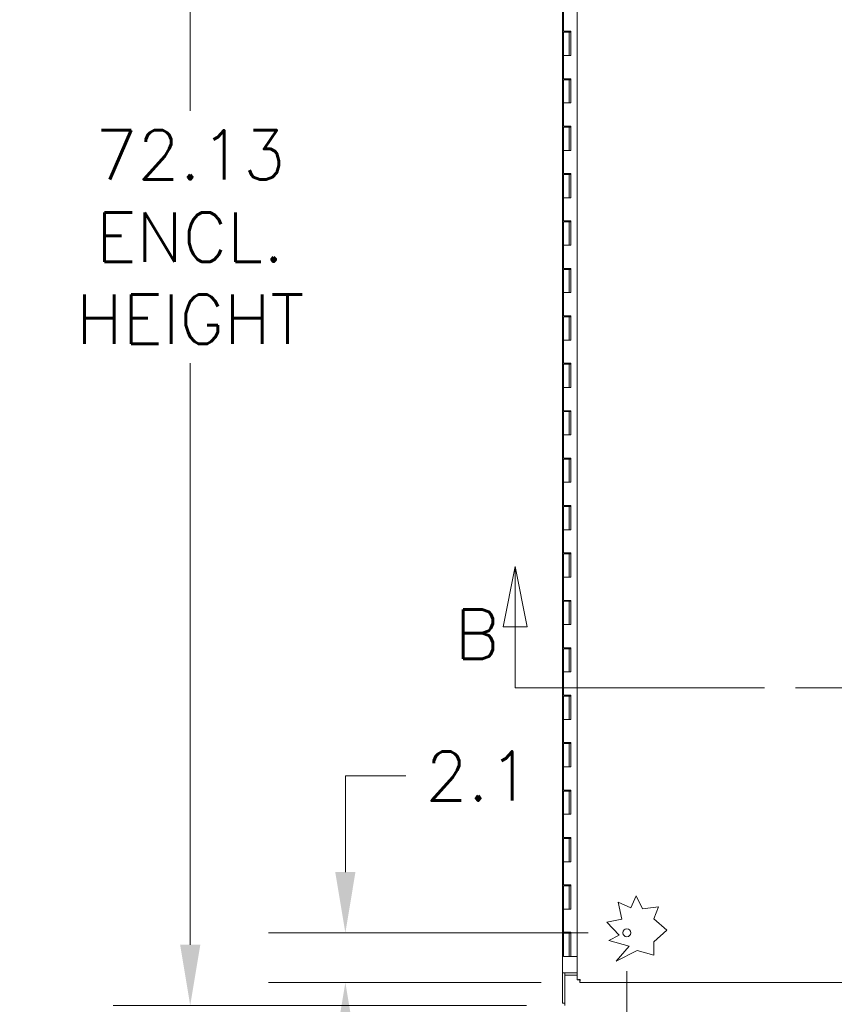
# Model space of a CAD drawing. Header units: inches. Extents: x 14 to 423, y 12 to 263.
# Tile 37 of 124: x 88 to 122, y 128 to 170. Entities that reach past the tile are written whole.
import ezdxf

# ---------------------------------------------------------------- set-up
doc = ezdxf.new("R2010")
doc.units = ezdxf.units.IN
doc.header["$LTSCALE"] = 26
doc.header["$MEASUREMENT"] = 0
doc.linetypes.add('DOUBLE_DASH_CHAIN', pattern=[1.2403, 0.6614, -0.0827, 0.1654, -0.0827, 0.1654, -0.0827])
for name, color, linetype, lineweight in [('Dimension (ANSI)', 7, 'Continuous', 5), ('Section Line (ANSI)', 7, 'DOUBLE_DASH_CHAIN', 5), ('Visible (ANSI)', 7, 'Continuous', 5)]:
    doc.layers.add(name, color=color, linetype=linetype, lineweight=lineweight)
doc.styles.add('ROMANS', font='romans.shx')
doc.dimstyles.new('Default (ANSI)', dxfattribs={"dimscale": 26, "dimtxt": 0.08, "dimasz": 0.098425, "dimexe": 0.125, "dimexo": 0.0625, "dimgap": 0.031496, "dimtad": 0, "dimtih": 1, "dimtoh": 1, "dimrnd": 1e-08, "dimzin": 0, "dimdsep": 46, "dimtxsty": 'ROMANS', "dimcen": 0.09, "dimdle": 0.393701, "dimclrd": 256, "dimclre": 256, "dimclrt": 256, "dimadec": 0, "dimazin": 0, "dimtfac": 1.25, "dimtofl": 0, "dimtmove": 0, "dimatfit": 3, "dimfxl": 1, "dimtolj": 1, "dimtzin": 0, "dimlwd": -1, "dimlwe": -1, "dimarcsym": 0})

# ---------------------------------------------------------------- blocks, each defined once
blk = doc.blocks.new('*D7')
at = {"layer": 'Defpoints', "color": 0, "transparency": 16777216}
for p in [(75.999, 200.545), (110.802, 200.545), (110.949, 116.42)]:
    blk.add_point(p, dxfattribs=at)
at = {"layer": 'Dimension (ANSI)', "transparency": 16777216}
for p, q in [((109.177, 200.545), (72.749, 200.545)), ((75.999, 197.986), (75.999, 163.808)), ((75.999, 118.979), (75.999, 153.157)), ((109.324, 116.42), (72.749, 116.42))]:
    blk.add_line(p, q, dxfattribs=at)
for points in [[(75.572, 197.986), (76.425, 197.986), (75.999, 200.545)], [(75.572, 118.979), (76.425, 118.979), (75.999, 116.42)]]:
    blk.add_solid(points, dxfattribs=at)
at = {"layer": 'Dimension (ANSI)', "transparency": 16777216, "insert": (75.999, 158.483), "char_height": 2.08, "attachment_point": 5, "style": 'ROMANS'}
blk.add_mtext('\\A1;84.12{\\PTOTAL\\PHEIGHT}', dxfattribs=at)
blk = doc.blocks.new('*D8')
at = {"layer": 'Defpoints', "color": 0, "transparency": 16777216}
for p in [(94.992, 200.545), (110.802, 200.545), (110.802, 128.42)]:
    blk.add_point(p, dxfattribs=at)
at = {"layer": 'Dimension (ANSI)', "transparency": 16777216}
for p, q in [((109.177, 200.545), (91.742, 200.545)), ((94.992, 197.986), (94.992, 166.152)), ((94.992, 130.979), (94.992, 155.501)), ((109.177, 128.42), (91.742, 128.42))]:
    blk.add_line(p, q, dxfattribs=at)
for points in [[(94.566, 197.986), (95.419, 197.986), (94.992, 200.545)], [(94.566, 130.979), (95.419, 130.979), (94.992, 128.42)]]:
    blk.add_solid(points, dxfattribs=at)
at = {"layer": 'Dimension (ANSI)', "transparency": 16777216, "insert": (94.992, 160.826), "char_height": 2.08, "attachment_point": 5, "style": 'ROMANS'}
blk.add_mtext('\\A1;72.13{\\PENCL.\\PHEIGHT}', dxfattribs=at)
blk = doc.blocks.new('2dTransSection1')
at = {"layer": 'Section Line (ANSI)', "linetype": 'Continuous'}
for p, q in [((4.1811, 5.6511), (4.1616, 5.5531)), ((4.1811, 5.5531), (4.1811, 5.6511)), ((4.2006, 5.5531), (4.1811, 5.6511)), ((4.1616, 5.5531), (4.2006, 5.5531)), ((4.1811, 5.4546), (4.1811, 5.5531)), ((4.1811, 5.4546), (4.1968, 5.4546))]:
    blk.add_line(p, q, dxfattribs=at)
at = {"layer": 'Section Line (ANSI)', "linetype": 'DOUBLE_DASH_CHAIN', "ltscale": 0.023522}
blk.add_line((4.1811, 5.4546), (6.6474, 5.4546), dxfattribs=at)
at = {"layer": 'Section Line (ANSI)', "linetype": 'Continuous', "flags": 128}
blk.add_lwpolyline([(4.2006, 5.5531), (4.1811, 5.6511), (4.1616, 5.5531), (4.2006, 5.5531)], dxfattribs=at)
at = {"layer": 'Section Line (ANSI)'}
blk.add_solid([(4.2006, 5.5531), (4.1811, 5.6511), (4.1616, 5.5531), (4.2006, 5.5531)], dxfattribs=at)
at = {"layer": 'Section Line (ANSI)', "insert": (4.0831, 5.5014), "char_height": 0.08, "attachment_point": 7, "style": 'ROMANS'}
blk.add_mtext('B', dxfattribs=at)
blk = doc.blocks.new('*D22')
at = {"layer": 'Defpoints', "color": 0, "transparency": 16777216}
for p in [(113.417, 131.483), (101.539, 129.389), (111.428, 129.389)]:
    blk.add_point(p, dxfattribs=at)
at = {"layer": 'Dimension (ANSI)', "transparency": 16777216}
for p, q in [((101.539, 134.042), (101.539, 138.096)), ((101.539, 138.096), (104.098, 138.096)), ((111.792, 131.483), (98.289, 131.483)), ((109.803, 129.389), (98.289, 129.389)), ((101.539, 126.83), (101.539, 124.271))]:
    blk.add_line(p, q, dxfattribs=at)
for points in [[(101.112, 134.042), (101.965, 134.042), (101.539, 131.483)], [(101.112, 126.83), (101.965, 126.83), (101.539, 129.389)]]:
    blk.add_solid(points, dxfattribs=at)
at = {"layer": 'Dimension (ANSI)', "transparency": 16777216, "insert": (104.917, 139.136), "char_height": 2.08, "attachment_point": 1, "style": 'ROMANS'}
blk.add_mtext('\\A1;2.1', dxfattribs=at)
blk = doc.blocks.new('*D23')
at = {"layer": 'Defpoints', "color": 0, "transparency": 16777216}
for p in [(113.417, 131.483), (111.323, 129.494), (111.323, 114.09)]:
    blk.add_point(p, dxfattribs=at)
at = {"layer": 'Dimension (ANSI)', "transparency": 16777216}
for p, q in [((113.417, 129.858), (113.417, 110.84)), ((111.323, 127.869), (111.323, 110.84)), ((108.764, 114.09), (106.205, 114.09)), ((115.976, 114.09), (119.773, 114.09))]:
    blk.add_line(p, q, dxfattribs=at)
for points in [[(108.764, 114.516), (108.764, 113.663), (111.323, 114.09)], [(115.976, 114.516), (115.976, 113.663), (113.417, 114.09)]]:
    blk.add_solid(points, dxfattribs=at)
at = {"layer": 'Dimension (ANSI)', "transparency": 16777216, "insert": (120.592, 115.13), "char_height": 2.08, "attachment_point": 1, "style": 'ROMANS'}
blk.add_mtext('\\A1;2.1', dxfattribs=at)

msp = doc.modelspace()

# ---------------------------------------------------------------- linework, layer by layer
at = {"layer": 'Visible (ANSI)'}
for p, q in [((110.7082, 129.7951), (110.7082, 199.1701)), ((111.3234, 129.4936), (111.3234, 171.3708)), ((110.7395, 170.4826), (110.7395, 169.5026)), ((110.8754, 169.5026), (110.7395, 169.5026)), ((110.7395, 169.4626), (110.9895, 169.4626)), ((110.7395, 169.4626), (110.7395, 168.4826)), ((110.8754, 169.5026), (111.0547, 169.5026)), ((111.0445, 169.4626), (110.9895, 169.4626)), ((110.9895, 169.4626), (110.9895, 168.4826)), ((111.0445, 169.5026), (111.0445, 169.4626)), ((111.0495, 168.4826), (111.0495, 169.5026)), ((111.0547, 169.5026), (111.0547, 168.4826)), ((110.8754, 168.4826), (110.7395, 168.4826)), ((110.7395, 168.4826), (110.8754, 168.4826)), ((110.7395, 168.4826), (110.7395, 167.5026)), ((111.0547, 168.4826), (110.8754, 168.4826)), ((110.8754, 167.5026), (110.7395, 167.5026)), ((110.7395, 167.4626), (110.9895, 167.4626)), ((110.7395, 167.4626), (110.7395, 166.4826)), ((110.8754, 167.5026), (111.0547, 167.5026)), ((111.0445, 167.4626), (110.9895, 167.4626)), ((110.9895, 167.4626), (110.9895, 166.4826)), ((111.0445, 167.5026), (111.0445, 167.4626)), ((111.0495, 166.4826), (111.0495, 167.5026)), ((111.0547, 167.5026), (111.0547, 166.4826)), ((110.8754, 166.4826), (110.7395, 166.4826)), ((110.7395, 166.4826), (110.8754, 166.4826)), ((110.7395, 166.4826), (110.7395, 165.5026)), ((111.0547, 166.4826), (110.8754, 166.4826)), ((110.8754, 165.5026), (110.7395, 165.5026)), ((110.7395, 165.4626), (110.9895, 165.4626)), ((110.7395, 165.4626), (110.7395, 164.4826)), ((110.8754, 165.5026), (111.0547, 165.5026)), ((111.0445, 165.4626), (110.9895, 165.4626)), ((110.9895, 165.4626), (110.9895, 164.4826)), ((111.0445, 165.5026), (111.0445, 165.4626)), ((111.0495, 164.4826), (111.0495, 165.5026)), ((111.0547, 165.5026), (111.0547, 164.4826)), ((110.8754, 164.4826), (110.7395, 164.4826)), ((110.7395, 164.4826), (110.8754, 164.4826)), ((110.7395, 164.4826), (110.7395, 163.5026)), ((111.0547, 164.4826), (110.8754, 164.4826)), ((110.8754, 163.5026), (110.7395, 163.5026)), ((110.7395, 163.4626), (110.9895, 163.4626)), ((110.7395, 163.4626), (110.7395, 162.4826)), ((110.8754, 163.5026), (111.0547, 163.5026)), ((111.0445, 163.4626), (110.9895, 163.4626)), ((110.9895, 163.4626), (110.9895, 162.4826)), ((111.0445, 163.5026), (111.0445, 163.4626)), ((111.0495, 162.4826), (111.0495, 163.5026)), ((111.0547, 163.5026), (111.0547, 162.4826)), ((110.8754, 162.4826), (110.7395, 162.4826)), ((110.7395, 162.4826), (110.8754, 162.4826)), ((110.7395, 162.4826), (110.7395, 161.5026)), ((111.0547, 162.4826), (110.8754, 162.4826)), ((110.8754, 161.5026), (110.7395, 161.5026)), ((110.7395, 161.4626), (110.9895, 161.4626)), ((110.7395, 161.4626), (110.7395, 160.4826)), ((110.8754, 161.5026), (111.0547, 161.5026)), ((111.0445, 161.4626), (110.9895, 161.4626)), ((110.9895, 161.4626), (110.9895, 160.4826)), ((111.0445, 161.5026), (111.0445, 161.4626)), ((111.0495, 160.4826), (111.0495, 161.5026)), ((111.0547, 161.5026), (111.0547, 160.4826)), ((110.8754, 160.4826), (110.7395, 160.4826)), ((110.7395, 160.4826), (110.8754, 160.4826)), ((110.7395, 160.4826), (110.7395, 159.5026)), ((111.0547, 160.4826), (110.8754, 160.4826)), ((110.8754, 159.5026), (110.7395, 159.5026)), ((110.7395, 159.4626), (110.9895, 159.4626)), ((110.7395, 159.4626), (110.7395, 158.4826)), ((110.8754, 159.5026), (111.0547, 159.5026)), ((111.0445, 159.4626), (110.9895, 159.4626)), ((110.9895, 159.4626), (110.9895, 158.4826)), ((111.0445, 159.5026), (111.0445, 159.4626)), ((111.0495, 158.4826), (111.0495, 159.5026)), ((111.0547, 159.5026), (111.0547, 158.4826)), ((110.8754, 158.4826), (110.7395, 158.4826)), ((110.7395, 158.4826), (110.8754, 158.4826)), ((110.7395, 158.4826), (110.7395, 157.5026)), ((111.0547, 158.4826), (110.8754, 158.4826)), ((110.8754, 157.5026), (110.7395, 157.5026)), ((110.7395, 157.4626), (110.9895, 157.4626)), ((110.7395, 157.4626), (110.7395, 156.4826)), ((110.8754, 157.5026), (111.0547, 157.5026)), ((111.0445, 157.4626), (110.9895, 157.4626)), ((110.9895, 157.4626), (110.9895, 156.4826)), ((111.0445, 157.5026), (111.0445, 157.4626)), ((111.0495, 156.4826), (111.0495, 157.5026)), ((111.0547, 157.5026), (111.0547, 156.4826)), ((110.8754, 156.4826), (110.7395, 156.4826)), ((110.7395, 156.4826), (110.8754, 156.4826)), ((110.7395, 156.4826), (110.7395, 155.5026)), ((111.0547, 156.4826), (110.8754, 156.4826)), ((110.8754, 155.5026), (110.7395, 155.5026)), ((110.7395, 155.4626), (110.9895, 155.4626)), ((110.7395, 155.4626), (110.7395, 154.4826)), ((110.8754, 155.5026), (111.0547, 155.5026)), ((111.0445, 155.4626), (110.9895, 155.4626)), ((110.9895, 155.4626), (110.9895, 154.4826)), ((111.0445, 155.5026), (111.0445, 155.4626)), ((111.0495, 154.4826), (111.0495, 155.5026)), ((111.0547, 155.5026), (111.0547, 154.4826)), ((110.8754, 154.4826), (110.7395, 154.4826)), ((110.7395, 154.4826), (110.8754, 154.4826)), ((110.7395, 154.4826), (110.7395, 153.5026)), ((111.0547, 154.4826), (110.8754, 154.4826)), ((110.8754, 153.5026), (110.7395, 153.5026)), ((110.7395, 153.4626), (110.9895, 153.4626)), ((110.7395, 153.4626), (110.7395, 152.4826)), ((110.8754, 153.5026), (111.0547, 153.5026)), ((111.0445, 153.4626), (110.9895, 153.4626)), ((110.9895, 153.4626), (110.9895, 152.4826)), ((111.0445, 153.5026), (111.0445, 153.4626)), ((111.0495, 152.4826), (111.0495, 153.5026)), ((111.0547, 153.5026), (111.0547, 152.4826)), ((110.8754, 152.4826), (110.7395, 152.4826)), ((110.7395, 152.4826), (110.8754, 152.4826)), ((110.7395, 152.4826), (110.7395, 151.5026)), ((111.0547, 152.4826), (110.8754, 152.4826)), ((110.8754, 151.5026), (110.7395, 151.5026)), ((110.7395, 151.4626), (110.9895, 151.4626)), ((110.7395, 151.4626), (110.7395, 150.4826)), ((110.8754, 151.5026), (111.0547, 151.5026)), ((111.0445, 151.4626), (110.9895, 151.4626)), ((110.9895, 151.4626), (110.9895, 150.4826)), ((111.0445, 151.5026), (111.0445, 151.4626)), ((111.0495, 150.4826), (111.0495, 151.5026)), ((111.0547, 151.5026), (111.0547, 150.4826)), ((110.8754, 150.4826), (110.7395, 150.4826)), ((110.7395, 150.4826), (110.8754, 150.4826)), ((110.7395, 150.4826), (110.7395, 149.5026)), ((111.0547, 150.4826), (110.8754, 150.4826)), ((110.8754, 149.5026), (110.7395, 149.5026)), ((110.8754, 149.5026), (111.0547, 149.5026)), ((111.0445, 149.5026), (111.0445, 149.4626)), ((111.0495, 148.4826), (111.0495, 149.5026)), ((111.0547, 149.5026), (111.0547, 148.4826)), ((110.7395, 149.4626), (110.9895, 149.4626)), ((110.7395, 149.4626), (110.7395, 148.4826)), ((111.0445, 149.4626), (110.9895, 149.4626)), ((110.9895, 149.4626), (110.9895, 148.4826)), ((110.8754, 148.4826), (110.7395, 148.4826)), ((110.7395, 148.4826), (110.8754, 148.4826)), ((110.7395, 148.4826), (110.7395, 147.5026)), ((111.0547, 148.4826), (110.8754, 148.4826)), ((110.8754, 147.5026), (110.7395, 147.5026)), ((110.7395, 147.4626), (110.9895, 147.4626)), ((110.7395, 147.4626), (110.7395, 146.4826)), ((110.8754, 147.5026), (111.0547, 147.5026)), ((111.0445, 147.4626), (110.9895, 147.4626)), ((110.9895, 147.4626), (110.9895, 146.4826)), ((111.0445, 147.5026), (111.0445, 147.4626)), ((111.0495, 146.4826), (111.0495, 147.5026)), ((111.0547, 147.5026), (111.0547, 146.4826)), ((110.8754, 146.4826), (110.7395, 146.4826)), ((110.7395, 146.4826), (110.8754, 146.4826)), ((110.7395, 146.4826), (110.7395, 145.5026)), ((111.0547, 146.4826), (110.8754, 146.4826)), ((110.8754, 145.5026), (110.7395, 145.5026)), ((110.7395, 145.4626), (110.9895, 145.4626)), ((110.7395, 145.4626), (110.7395, 144.4826)), ((110.8754, 145.5026), (111.0547, 145.5026)), ((111.0445, 145.4626), (110.9895, 145.4626)), ((110.9895, 145.4626), (110.9895, 144.4826)), ((111.0445, 145.5026), (111.0445, 145.4626)), ((111.0495, 144.4826), (111.0495, 145.5026)), ((111.0547, 145.5026), (111.0547, 144.4826)), ((110.8754, 144.4826), (110.7395, 144.4826)), ((110.7395, 144.4826), (110.8754, 144.4826)), ((110.7395, 144.4826), (110.7395, 143.5026)), ((111.0547, 144.4826), (110.8754, 144.4826)), ((110.8754, 143.5026), (110.7395, 143.5026)), ((110.7395, 143.4626), (110.9895, 143.4626)), ((110.7395, 143.4626), (110.7395, 142.4826)), ((110.8754, 143.5026), (111.0547, 143.5026)), ((111.0445, 143.4626), (110.9895, 143.4626)), ((110.9895, 143.4626), (110.9895, 142.4826)), ((111.0445, 143.5026), (111.0445, 143.4626)), ((111.0495, 142.4826), (111.0495, 143.5026)), ((111.0547, 143.5026), (111.0547, 142.4826)), ((110.8754, 142.4826), (110.7395, 142.4826)), ((110.7395, 142.4826), (110.8754, 142.4826)), ((110.7395, 142.4826), (110.7395, 141.5026)), ((111.0547, 142.4826), (110.8754, 142.4826)), ((110.8754, 141.5026), (110.7395, 141.5026)), ((110.7395, 141.4626), (110.9895, 141.4626)), ((110.7395, 141.4626), (110.7395, 140.4826)), ((110.8754, 141.5026), (111.0547, 141.5026)), ((111.0445, 141.4626), (110.9895, 141.4626)), ((110.9895, 141.4626), (110.9895, 140.4826)), ((111.0445, 141.5026), (111.0445, 141.4626)), ((111.0495, 140.4826), (111.0495, 141.5026)), ((111.0547, 141.5026), (111.0547, 140.4826)), ((110.8754, 140.4826), (110.7395, 140.4826)), ((110.7395, 140.4826), (110.8754, 140.4826)), ((110.7395, 140.4826), (110.7395, 139.5026)), ((111.0547, 140.4826), (110.8754, 140.4826)), ((110.8754, 139.5026), (110.7395, 139.5026)), ((110.7395, 139.4626), (110.9895, 139.4626)), ((110.7395, 139.4626), (110.7395, 138.4826)), ((110.8754, 139.5026), (111.0547, 139.5026)), ((111.0445, 139.4626), (110.9895, 139.4626)), ((110.9895, 139.4626), (110.9895, 138.4826)), ((111.0445, 139.5026), (111.0445, 139.4626)), ((111.0495, 138.4826), (111.0495, 139.5026)), ((111.0547, 139.5026), (111.0547, 138.4826)), ((110.8754, 138.4826), (110.7395, 138.4826)), ((110.7395, 138.4826), (110.8754, 138.4826)), ((110.7395, 138.4826), (110.7395, 137.5026)), ((111.0547, 138.4826), (110.8754, 138.4826)), ((110.8754, 137.5026), (110.7395, 137.5026)), ((110.7395, 137.4626), (110.9895, 137.4626)), ((110.7395, 137.4626), (110.7395, 136.4826)), ((110.8754, 137.5026), (111.0547, 137.5026)), ((111.0445, 137.4626), (110.9895, 137.4626)), ((110.9895, 137.4626), (110.9895, 136.4826)), ((111.0445, 137.5026), (111.0445, 137.4626)), ((111.0495, 136.4826), (111.0495, 137.5026)), ((111.0547, 137.5026), (111.0547, 136.4826)), ((110.8754, 136.4826), (110.7395, 136.4826)), ((110.7395, 136.4826), (110.8754, 136.4826)), ((110.7395, 136.4826), (110.7395, 135.5026)), ((111.0547, 136.4826), (110.8754, 136.4826)), ((110.8754, 135.5026), (110.7395, 135.5026)), ((110.7395, 135.4626), (110.9895, 135.4626)), ((110.7395, 135.4626), (110.7395, 134.4826)), ((110.8754, 135.5026), (111.0547, 135.5026)), ((111.0445, 135.4626), (110.9895, 135.4626)), ((110.9895, 135.4626), (110.9895, 134.4826)), ((111.0445, 135.5026), (111.0445, 135.4626)), ((111.0495, 134.4826), (111.0495, 135.5026)), ((111.0547, 135.5026), (111.0547, 134.4826)), ((110.8754, 134.4826), (110.7395, 134.4826)), ((110.7395, 134.4826), (110.8754, 134.4826)), ((110.7395, 134.4826), (110.7395, 133.5026)), ((111.0547, 134.4826), (110.8754, 134.4826)), ((110.8754, 133.5026), (110.7395, 133.5026)), ((110.7395, 133.4626), (110.9895, 133.4626)), ((110.7395, 133.4626), (110.7395, 132.4826)), ((110.8754, 133.5026), (111.0547, 133.5026)), ((111.0445, 133.4626), (110.9895, 133.4626)), ((110.9895, 133.4626), (110.9895, 132.4826)), ((111.0445, 133.5026), (111.0445, 133.4626)), ((111.0495, 132.4826), (111.0495, 133.5026)), ((111.0547, 133.5026), (111.0547, 132.4826)), ((113.5828, 132.5401), (113.8075, 133.0422)), ((113.8075, 133.0422), (114.0843, 132.4962)), ((110.8754, 132.4826), (110.7395, 132.4826)), ((110.7395, 132.4826), (110.8754, 132.4826)), ((110.7395, 132.4826), (110.7395, 131.5026)), ((111.0547, 132.4826), (110.8754, 132.4826)), ((113.2008, 132.0647), (113.0545, 132.7766)), ((113.0545, 132.7766), (113.5828, 132.5401)), ((114.0843, 132.4962), (114.7487, 132.584)), ((114.7487, 132.584), (114.554, 132.0685)), ((112.5758, 131.9362), (113.2008, 132.0647)), ((114.554, 132.0685), (115.1038, 131.5989)), ((113.0884, 131.377), (112.5758, 131.9362)), ((110.8754, 131.5026), (110.7395, 131.5026)), ((110.7395, 131.4626), (110.9895, 131.4626)), ((110.7395, 131.4626), (110.7395, 130.4826)), ((110.8754, 131.5026), (111.0547, 131.5026)), ((111.0445, 131.4626), (110.9895, 131.4626)), ((110.9895, 131.4626), (110.9895, 130.4826)), ((111.0445, 131.5026), (111.0445, 131.4626)), ((111.0495, 130.4826), (111.0495, 131.5026)), ((111.0547, 131.5026), (111.0547, 130.4826)), ((112.6575, 131.1585), (113.0884, 131.377)), ((115.1038, 131.5989), (114.554, 131.0949)), ((113.509, 130.9202), (112.6575, 131.1585)), ((112.9639, 130.282), (113.509, 130.9202)), ((114.554, 131.0949), (114.554, 130.5336)), ((110.9895, 130.4826), (110.7395, 130.4826)), ((110.9895, 130.4826), (111.0495, 130.4826)), ((111.0547, 130.4826), (111.0495, 130.4826)), ((111.0547, 130.4826), (111.3234, 130.4826)), ((113.8492, 130.7308), (112.9639, 130.282)), ((114.554, 130.5336), (113.8492, 130.7308)), ((110.7082, 129.7951), (110.8332, 129.7951)), ((110.7082, 129.7949), (110.7082, 129.7951)), ((110.8019, 129.7949), (110.7082, 129.7949)), ((110.7082, 129.7949), (110.7082, 128.5138)), ((110.8019, 129.7951), (110.8019, 129.7949)), ((110.8019, 128.5138), (110.8019, 129.7949)), ((110.8019, 129.7014), (111.3234, 129.7014)), ((110.8019, 128.5451), (110.8019, 129.7014)), ((111.3234, 129.7951), (110.8332, 129.7951)), ((111.4171, 129.4936), (111.3234, 129.4936)), ((111.4281, 129.3889), (111.4281, 129.4826)), ((126.1825, 129.3889), (111.4281, 129.3889)), ((110.7082, 128.5138), (110.8019, 128.5138)), ((110.8019, 128.5138), (110.8019, 128.4201))]:
    msp.add_line(p, q, dxfattribs=at)
msp.add_circle((113.4171, 131.4826), 0.1685, dxfattribs=at)
for points in [[(111.3234, 129.4936), (111.3234, 129.4945), (111.3243, 129.4954), (111.3261, 129.4963)], [(111.4281, 129.3889), (111.429, 129.3889), (111.4299, 129.3898), (111.4308, 129.3916)]]:
    msp.add_open_spline(points, degree=3, dxfattribs=at)
for points, knots in [([(111.3261, 129.4963), (111.333, 129.4997), (111.3537, 129.5032), (111.3821, 129.5066), (111.4018, 129.509), (111.425, 129.5114), (111.4483, 129.5138)], [-0.86719116, -0.86719116, -0.86719116, -0.86719116, -0.3557543, -0.3557543, -0.3557543, 0, 0, 0, 0]), ([(111.4483, 129.5138), (111.4334, 129.5077), (111.4195, 129.5016), (111.4174, 129.4954), (111.4172, 129.4948), (111.4171, 129.4942), (111.4171, 129.4936)], [0, 0, 0, 0, 0.9110099, 0.9110099, 0.9110099, 1, 1, 1, 1]), ([(111.4483, 129.5138), (111.4422, 129.4989), (111.4361, 129.485), (111.4299, 129.4829), (111.4293, 129.4827), (111.4287, 129.4826), (111.4281, 129.4826)], [0, 0, 0, 0, 0.9110099, 0.9110099, 0.9110099, 1, 1, 1, 1]), ([(111.4308, 129.3916), (111.4342, 129.3985), (111.4377, 129.4192), (111.4411, 129.4476), (111.4435, 129.4673), (111.4459, 129.4906), (111.4483, 129.5138)], [-0.86719116, -0.86719116, -0.86719116, -0.86719116, -0.3557543, -0.3557543, -0.3557543, 0, 0, 0, 0])]:
    msp.add_open_spline(points, degree=3, knots=knots, dxfattribs=at)

# ---------------------------------------------------------------- block references
at = {"layer": 'Section Line (ANSI)', "xscale": 26, "yscale": 26, "zscale": 26}
msp.add_blockref('2dTransSection1', (0, 0), dxfattribs=at)

# ---------------------------------------------------------------- dimensions: what is measured, and where the dimension line sits
at = {"layer": 'Dimension (ANSI)'}
for base, p1, text, picture, middle in [((75.998754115, 200.5451298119), (110.9490508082, 116.4201298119), '<>{\\PTOTAL\\PHEIGHT}', '*D7', (75.998754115, 158.4826298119)), ((94.9921273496, 200.5451298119), (110.8019037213, 128.4201298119), '<>{\\PENCL.\\PHEIGHT}', '*D8', (94.9921273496, 160.8264930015))]:
    dim = msp.add_linear_dim(base=base, p1=p1, p2=(110.8019037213, 200.5451298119), angle=90, text=text, dimstyle='Default (ANSI)', override={"dimdec": 2, "dimtp": 0, "dimtm": 0, "dimtdec": 2, "dimatfit": 1}, dxfattribs=at)
    dim.commit()
    dim.dimension.update_dxf_attribs({"geometry": picture, "text_midpoint": middle, "dimtype": 160})
dim = msp.add_linear_dim(base=(101.5386, 129.3889), p1=(113.4171, 131.4826), p2=(111.4281, 129.3889), angle=90, dimstyle='Default (ANSI)', override={"dimdec": 1, "dimtp": 0, "dimtm": 0, "dimtdec": 1, "dimatfit": 1}, dxfattribs=at)
dim.commit()
dim.dimension.update_dxf_attribs({"geometry": '*D22', "text_midpoint": (106.7985, 138.0957), "dimtype": 160})
dim = msp.add_linear_dim(base=(111.3234, 114.0895), p1=(113.4171, 131.4826), p2=(111.3234, 129.4936), dimstyle='Default (ANSI)', override={"dimtih": 0, "dimtoh": 0, "dimdec": 1, "dimtp": 0, "dimtm": 0, "dimtdec": 1, "dimatfit": 1}, dxfattribs=at)
dim.commit()
dim.dimension.update_dxf_attribs({"geometry": '*D23', "text_midpoint": (122.4741, 114.0895), "dimtype": 160})

doc.saveas('drawing.dxf')
